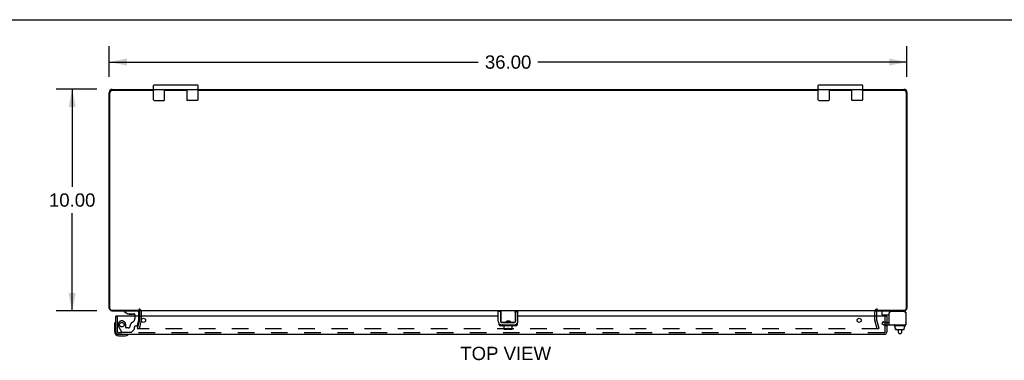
# Model space of a CAD drawing. Header units: inches. Extents: x 0 to 136, y 0 to 88.
# Tile 6 of 9: x 25 to 69, y 73 to 88. Entities that reach past the tile are written whole.
import ezdxf

# ---------------------------------------------------------------- set-up
doc = ezdxf.new("R2010")
doc.units = ezdxf.units.IN
doc.header["$LTSCALE"] = 7.48
doc.header["$MEASUREMENT"] = 0
doc.linetypes.add('HIDDEN', pattern=[0.2, 0.1, -0.1])
doc.layers.get('0').update_dxf_attribs({"linetype": 'CONTINUOUS'})
for name, color, linetype in [('DEFAULT_2', 8, 'HIDDEN'), ('DIMENSIONS', 7, 'CONTINUOUS'), ('DOOR_ASSEMBLY', 7, 'CONTINUOUS')]:
    doc.layers.add(name, color=color, linetype=linetype)
doc.styles.get("Standard").update_dxf_attribs({"font": 'arial.ttf'})
doc.dimstyles.new('DIMSTYLE_1', dxfattribs={"dimtxt": 0.6, "dimasz": 0.8, "dimexe": 0.09, "dimexo": 0.07, "dimgap": 0.0375, "dimtad": 0, "dimtih": 1, "dimtoh": 1, "dimzin": 4, "dimdsep": 46, "dimtxsty": 'Standard', "dimblk": '_FILLED', "dimblk1": '_FILLED', "dimblk2": '_FILLED', "dimcen": 0.09, "dimadec": 3, "dimazin": 1, "dimtfac": 1, "dimtdec": 3, "dimtofl": 0, "dimtmove": 0, "dimatfit": 3, "dimldrblk": '_FILLED', "dimfxl": 0, "dimtolj": 1, "dimtzin": 4, "dimarcsym": 0})

# ---------------------------------------------------------------- blocks, each defined once
blk = doc.blocks.new('_FILLED')
at = {"color": 0, "linetype": 'ByBlock'}
blk.add_solid([(0, 0), (-1, 0.2), (-1, -0.2)], dxfattribs=at)
blk = doc.blocks.new('*D1')
at = {"layer": 'DIMENSIONS', "color": 2, "linetype": 'Continuous'}
for p, q in [((28.774, 85.414), (28.774, 86.806)), ((64.774, 85.414), (64.774, 86.806)), ((28.774, 86.086), (45.425, 86.086)), ((64.774, 86.086), (48.122, 86.086))]:
    blk.add_line(p, q, dxfattribs=at)
at = {"layer": 'DIMENSIONS', "color": 2, "linetype": 'Continuous', "xscale": 0.8, "yscale": 0.8, "zscale": 0.8, "rotation": 180}
blk.add_blockref('_FILLED', (28.774, 86.086), dxfattribs=at)
at = {"layer": 'DIMENSIONS', "color": 2, "linetype": 'Continuous', "xscale": 0.8, "yscale": 0.8, "zscale": 0.8}
blk.add_blockref('_FILLED', (64.774, 86.086), dxfattribs=at)
at = {"layer": 'DIMENSIONS', "color": 2, "linetype": 'Continuous', "insert": (46.774, 86.386), "char_height": 0.6, "width": 2.09665, "attachment_point": 2, "line_spacing_factor": 0.9}
blk.add_mtext('36.00', dxfattribs=at)
blk = doc.blocks.new('*D2')
at = {"layer": 'DIMENSIONS', "color": 2, "linetype": 'Continuous'}
for p, q in [((28.214, 84.854), (26.38, 84.854)), ((27.1, 84.854), (27.1, 80.454)), ((27.1, 74.854), (27.1, 79.254)), ((28.214, 74.854), (26.38, 74.854))]:
    blk.add_line(p, q, dxfattribs=at)
at = {"layer": 'DIMENSIONS', "color": 2, "linetype": 'Continuous', "xscale": 0.8, "yscale": 0.8, "zscale": 0.8}
for p, rotation in [((27.1, 84.854), 90), ((27.1, 74.854), 270)]:
    blk.add_blockref('_FILLED', p, dxfattribs=dict(at, rotation=rotation))
at = {"layer": 'DIMENSIONS', "color": 2, "linetype": 'Continuous', "insert": (27.1, 80.154), "char_height": 0.6, "width": 2.09665, "attachment_point": 2, "line_spacing_factor": 0.9}
blk.add_mtext('10.00', dxfattribs=at)

msp = doc.modelspace()

# ---------------------------------------------------------------- linework, layer by layer
at = {"color": 7, "linetype": 'Continuous'}
for p, q in [((0, 88), (136, 88)), ((30.7737, 84.3787), (30.7737, 85.0287)), ((30.7987, 85.0537), (32.7487, 85.0537)), ((32.7737, 85.0287), (32.7737, 84.3787)), ((60.7737, 84.3787), (60.7737, 85.0287)), ((60.7987, 85.0537), (62.7487, 85.0537)), ((62.7737, 85.0287), (62.7737, 84.3787)), ((30.7987, 84.8537), (32.7487, 84.8537)), ((31.2737, 84.3787), (31.2737, 84.8537)), ((32.2737, 84.8537), (32.2737, 84.3787)), ((60.7987, 84.8537), (62.7487, 84.8537)), ((61.2737, 84.3787), (61.2737, 84.8537)), ((62.2737, 84.8537), (62.2737, 84.3787)), ((30.7987, 84.3537), (31.2487, 84.3537)), ((32.7487, 84.3537), (32.2987, 84.3537)), ((60.7987, 84.3537), (61.2487, 84.3537)), ((62.7487, 84.3537), (62.2987, 84.3537)), ((46.4312, 74.8202), (46.3272, 74.8202)), ((46.4312, 74.8202), (46.4312, 74.3802)), ((46.4612, 74.3342), (46.4612, 74.8537)), ((47.0787, 74.7809), (47.0762, 74.7737)), ((47.0862, 74.8537), (47.0862, 74.3342)), ((47.1162, 74.8202), (47.2202, 74.8202)), ((47.1162, 74.3802), (47.1162, 74.8202)), ((63.6548, 74.6762), (63.6548, 74.8137)), ((63.6648, 74.6662), (63.9799, 74.6662)), ((64.7173, 74.7737), (64.7173, 74.7602)), ((46.46, 74.2162), (46.46, 74.2193)), ((46.6564, 74.3242), (46.4712, 74.3242)), ((46.4912, 74.3202), (47.0562, 74.3202)), ((46.6812, 74.3842), (46.8662, 74.3842)), ((46.6812, 74.3842), (46.6812, 74.3342)), ((46.8662, 74.3504), (46.6812, 74.3504)), ((46.7611, 74.3779), (46.7397, 74.3765)), ((46.8543, 74.3648), (46.8662, 74.3718)), ((46.8662, 74.3605), (46.8565, 74.3662)), ((46.8662, 74.3842), (46.8662, 74.3342)), ((47.0762, 74.3242), (46.891, 74.3242)), ((47.0874, 74.2162), (47.0874, 74.2193)), ((46.5202, 74.1862), (46.5202, 74.2062)), ((47.0172, 74.1762), (46.5302, 74.1762)), ((46.5937, 74.0112), (46.5937, 74.1762)), ((46.7397, 74.0012), (46.6037, 74.0012)), ((46.7397, 74.0692), (46.8077, 74.0692)), ((46.7397, 74.0012), (46.7397, 74.0692)), ((46.8077, 74.0012), (46.8077, 74.0692)), ((46.9537, 74.0012), (46.8077, 74.0012)), ((46.9637, 74.0112), (46.9637, 74.1762)), ((47.0272, 74.1862), (47.0272, 74.2062)), ((64.1982, 74.1862), (64.1982, 74.2062)), ((64.6952, 74.1762), (64.2082, 74.1762)), ((64.2502, 74.0692), (64.2502, 74.1762)), ((64.2502, 74.0692), (64.2665, 74.0692)), ((64.2656, 74.0112), (64.2656, 74.0692)), ((64.2665, 74.0112), (64.2665, 74.0692)), ((64.2767, 74.0012), (64.6319, 74.0012)), ((64.3967, 73.8773), (64.3967, 74.0012)), ((64.4767, 73.8173), (64.4567, 73.8173)), ((64.5367, 73.8773), (64.5367, 74.0012)), ((64.6597, 74.0692), (64.6422, 74.0692)), ((64.6422, 74.0112), (64.6422, 74.0692)), ((64.6432, 74.0112), (64.6432, 74.0692)), ((64.6597, 74.0692), (64.6597, 74.1762)), ((64.7052, 74.1862), (64.7052, 74.2062))]:
    msp.add_line(p, q, dxfattribs=at)
at = {"color": 3, "linetype": 'Continuous'}
for p, q in [((28.7737, 74.9707), (28.7737, 84.7177)), ((28.8067, 74.9567), (28.8067, 84.7207)), ((30.7737, 84.8007), (28.8867, 84.8007)), ((28.9097, 84.8537), (30.7737, 84.8537)), ((32.2737, 84.8007), (31.2737, 84.8007)), ((32.7737, 84.8537), (60.7737, 84.8537)), ((60.7737, 84.8007), (32.7737, 84.8007)), ((62.2737, 84.8007), (61.2737, 84.8007)), ((62.7737, 84.8537), (64.6377, 84.8537)), ((64.6607, 84.8007), (62.7737, 84.8007)), ((64.7407, 84.7207), (64.7407, 74.9567)), ((64.7737, 84.7177), (64.7737, 74.9707)), ((28.8867, 74.8767), (30.1487, 74.8767)), ((28.8907, 74.8537), (30.1357, 74.8537)), ((63.3987, 74.8537), (30.1487, 74.8537)), ((30.1487, 74.6107), (30.1487, 74.8117)), ((46.3272, 74.3802), (46.3272, 74.8202)), ((47.2202, 74.3802), (47.2202, 74.8202)), ((63.3987, 74.8767), (64.6607, 74.8767)), ((63.3987, 74.8117), (63.3987, 74.6107)), ((63.4117, 74.8537), (64.6567, 74.8537)), ((63.9799, 74.2162), (63.9799, 74.7602)), ((64.6573, 74.8202), (64.0399, 74.8202)), ((64.7173, 74.7602), (64.7173, 74.2162)), ((46.46, 74.2162), (47.0874, 74.2162)), ((63.9799, 74.2162), (64.7173, 74.2162))]:
    msp.add_line(p, q, dxfattribs=at)
at = {"color": 7, "linetype": 'Continuous'}
for points in [[(46.4712, 74.7737), (46.4687, 74.7809), (46.4675, 74.7843), (46.4665, 74.7875), (46.4655, 74.7905), (46.4646, 74.7934), (46.4638, 74.7962), (46.4632, 74.7989), (46.4626, 74.8014), (46.4621, 74.8038), (46.4617, 74.8061), (46.4614, 74.8083), (46.4613, 74.8104), (46.4612, 74.8124)], [(47.0862, 74.8124), (47.0861, 74.8104), (47.086, 74.8083), (47.0857, 74.8061), (47.0853, 74.8038), (47.0848, 74.8014), (47.0843, 74.7988), (47.0836, 74.7962), (47.0828, 74.7934), (47.0819, 74.7905), (47.0809, 74.7875), (47.0799, 74.7843), (47.0787, 74.7809)], [(46.6564, 74.3242), (46.6581, 74.3242), (46.6598, 74.3243), (46.6615, 74.3244), (46.663, 74.3246), (46.6645, 74.3248), (46.6659, 74.3251), (46.6673, 74.3254), (46.6686, 74.3257), (46.6698, 74.326), (46.671, 74.3263), (46.6721, 74.3267), (46.6732, 74.3271), (46.6742, 74.3275), (46.6752, 74.328), (46.6762, 74.3284), (46.6771, 74.3289), (46.6779, 74.3295), (46.6786, 74.33), (46.6793, 74.3306), (46.6799, 74.3312), (46.6804, 74.3319), (46.6808, 74.3326), (46.6811, 74.3334), (46.6812, 74.3342)], [(46.7397, 74.3765), (46.7292, 74.3758), (46.7191, 74.3751), (46.7093, 74.3744), (46.7001, 74.3737), (46.6916, 74.373), (46.6837, 74.3723), (46.6812, 74.372)], [(46.7534, 74.3517), (46.7456, 74.3509), (46.7413, 74.3504)], [(46.7936, 74.3556), (46.7776, 74.354), (46.7694, 74.3533), (46.7534, 74.3517)], [(46.8042, 74.3806), (46.7827, 74.3792), (46.7611, 74.3779)], [(46.8543, 74.3648), (46.8532, 74.3643), (46.851, 74.3635), (46.848, 74.3628), (46.8442, 74.362), (46.8398, 74.3612), (46.8347, 74.3604), (46.829, 74.3596), (46.8228, 74.3588), (46.816, 74.358), (46.8089, 74.3572), (46.8014, 74.3564), (46.7936, 74.3556)], [(46.8534, 74.3842), (46.8526, 74.3841), (46.8438, 74.3834), (46.8346, 74.3827), (46.8249, 74.382), (46.8147, 74.3813), (46.8042, 74.3806)], [(46.8662, 74.3342), (46.8663, 74.3334), (46.8665, 74.3327), (46.8669, 74.332), (46.8674, 74.3313), (46.868, 74.3307), (46.8687, 74.3301), (46.8694, 74.3296), (46.8702, 74.329), (46.871, 74.3285), (46.872, 74.3281), (46.8729, 74.3276), (46.874, 74.3272), (46.8751, 74.3268), (46.8762, 74.3264), (46.8774, 74.3261), (46.8786, 74.3257), (46.8799, 74.3254), (46.8813, 74.3251), (46.8827, 74.3249), (46.8842, 74.3246), (46.8858, 74.3244), (46.8875, 74.3243), (46.8892, 74.3242), (46.891, 74.3242)], [(47.0365, 74.3242), (47.0352, 74.3227), (47.0336, 74.3213), (47.0319, 74.3202)]]:
    msp.add_lwpolyline(points, dxfattribs=at)
for centre, radius, start, end in [((30.7987, 85.0287), 0.025, 90, 180), ((30.7987, 84.8787), 0.025, 180, 270), ((32.7487, 85.0287), 0.025, 0, 90), ((32.7487, 84.8787), 0.025, 270, 360), ((60.7987, 85.0287), 0.025, 90, 180), ((60.7987, 84.8787), 0.025, 180, 270), ((62.7487, 85.0287), 0.025, 0, 90), ((62.7487, 84.8787), 0.025, 270, 360), ((30.7987, 84.3787), 0.025, 180, 270), ((31.2487, 84.3787), 0.025, 270, 360), ((32.2987, 84.3787), 0.025, 180, 270), ((32.7487, 84.3787), 0.025, 270, 360), ((60.7987, 84.3787), 0.025, 180, 270), ((61.2487, 84.3787), 0.025, 270, 360), ((62.2987, 84.3787), 0.025, 180, 270), ((62.7487, 84.3787), 0.025, 270, 360), ((63.6948, 74.8137), 0.04, 90, 180), ((63.6648, 74.6762), 0.01, 180, 270), ((64.6373, 74.7737), 0.08, 0, 79.81857), ((46.4912, 74.3802), 0.06, 180, 270), ((46.4712, 74.3342), 0.01, 180, 234.8477), ((46.5237, 74.3342), 0.0162, 218.10955, 239.75015), ((46.5302, 74.2062), 0.01, 90, 180), ((47.0172, 74.2062), 0.01, 0, 90), ((47.0237, 74.3342), 0.0162, 300.24985, 321.89045), ((47.0562, 74.3802), 0.06, 270, 360), ((47.0762, 74.3342), 0.01, 270, 279.02248), ((47.0762, 74.3342), 0.01, 304.84384, 360), ((64.2082, 74.2062), 0.01, 89.99999, 180), ((64.6952, 74.2062), 0.01, 0, 90.00001), ((64.7017, 74.3342), 0.0162, 343.79096, 16.20904), ((46.5302, 74.1862), 0.01, 180, 270), ((46.6037, 74.0112), 0.01, 180, 270), ((46.9537, 74.0112), 0.01, 270, 360), ((47.0172, 74.1862), 0.01, 270, 360), ((64.2082, 74.1862), 0.01, 180, 270.00001), ((64.4567, 73.8773), 0.06, 180, 270), ((64.4767, 73.8773), 0.06, 270, 360), ((64.6952, 74.1862), 0.01, 269.99999, 360)]:
    msp.add_arc(centre, radius, start, end, dxfattribs=at)
at = {"color": 3, "linetype": 'Continuous'}
for centre, radius, start, end in [((28.9097, 84.7177), 0.136, 90, 180), ((28.8867, 84.7207), 0.08, 90, 180), ((64.6377, 84.7177), 0.136, 0, 90), ((64.6607, 84.7207), 0.08, 0, 90), ((28.8907, 74.9707), 0.117, 180, 270), ((28.8867, 74.9567), 0.08, 180, 270), ((30.1067, 74.8117), 0.042, 0, 90), ((63.4407, 74.8117), 0.042, 90, 180), ((64.0399, 74.7602), 0.06, 90, 180), ((64.6567, 74.9707), 0.117, 270, 360), ((64.6573, 74.7602), 0.06, 0, 90), ((64.6607, 74.9567), 0.08, 270, 360), ((46.4912, 74.3802), 0.164, 180, 270), ((47.0562, 74.3802), 0.164, 270, 360)]:
    msp.add_arc(centre, radius, start, end, dxfattribs=at)
at = {"color": 7, "linetype": 'Continuous'}
for centre, major_axis, ratio, start_param, end_param in [((64.2767, 74.0112), (-0.0111, 0), 0.8988338, 6.2831853, 7.8539816), ((64.2778, 74.0112), (0.0112, 0), 0.8891342, -3.1415927, -1.5707963), ((64.6308, 74.0112), (0.0114, 0), 0.8754916, -1.5707963, 0), ((64.6319, 74.0112), (-0.0113, 0), 0.8861604, 7.8539816, 9.424778)]:
    msp.add_ellipse(centre, major_axis=major_axis, ratio=ratio, start_param=start_param, end_param=end_param, dxfattribs=at)
at = {"layer": 'DEFAULT_2', "color": 8, "linetype": 'HIDDEN'}
for p, q in [((30.2237, 74.453), (30.2237, 74.8117)), ((63.3237, 74.453), (63.3237, 74.8117)), ((30.0444, 74.0604), (30.1479, 74.4466)), ((30.2203, 74.4272), (30.1168, 74.041)), ((30.1487, 74.453), (30.1487, 74.6107)), ((63.4306, 74.041), (63.3271, 74.4272)), ((63.3987, 74.6107), (63.3987, 74.453)), ((63.3996, 74.4466), (63.503, 74.0604)), ((63.6913, 74.3615), (63.6393, 74.2714)), ((63.6393, 74.2714), (63.7108, 74.2301)), ((63.6913, 74.3615), (63.7628, 74.3202)), ((63.7628, 74.3202), (63.9799, 74.3202)), ((63.7628, 74.2162), (63.9799, 74.2162)), ((30.1168, 74.041), (30.0444, 74.0604)), ((63.4824, 74.041), (30.065, 74.041)), ((63.4306, 74.041), (63.503, 74.0604))]:
    msp.add_line(p, q, dxfattribs=at)
for points in [[(30.0504, 74.0591), (30.0501, 74.0576), (30.05, 74.0562), (30.05, 74.0555)], [(30.05, 74.0555), (30.05, 74.0547), (30.0502, 74.0533), (30.0505, 74.0518), (30.0509, 74.0504), (30.0515, 74.0491), (30.0523, 74.0478), (30.0531, 74.0466), (30.0541, 74.0455), (30.0552, 74.0445), (30.0564, 74.0436), (30.0577, 74.0428), (30.0591, 74.0422), (30.0605, 74.0417)], [(30.065, 74.041), (30.0635, 74.0411), (30.062, 74.0413), (30.0605, 74.0417)], [(63.4974, 74.0555), (63.4974, 74.0547), (63.4972, 74.0533), (63.4969, 74.0518), (63.4965, 74.0504), (63.4959, 74.0491), (63.4951, 74.0478), (63.4943, 74.0466), (63.4933, 74.0455), (63.4922, 74.0445), (63.491, 74.0436), (63.4897, 74.0428), (63.4883, 74.0422), (63.4869, 74.0417), (63.4854, 74.0413), (63.4839, 74.0411), (63.4824, 74.041)], [(63.497, 74.0591), (63.4973, 74.0576), (63.4974, 74.0562), (63.4974, 74.0555)]]:
    msp.add_lwpolyline(points, dxfattribs=at)
for centre, radius, start, end in [((30.1067, 74.8117), 0.117, 0, 90), ((63.4407, 74.8117), 0.117, 90, 180), ((30.1237, 74.453), 0.025, 345, 360), ((30.1237, 74.453), 0.1, 345, 360), ((63.4237, 74.453), 0.1, 180, 195), ((63.4237, 74.453), 0.025, 180, 195), ((63.7628, 74.3202), 0.104, 240, 270)]:
    msp.add_arc(centre, radius, start, end, dxfattribs=at)
at = {"layer": 'DOOR_ASSEMBLY', "color": 7, "linetype": 'Continuous'}
for p, q in [((29.4422, 74.8537), (29.4422, 74.8147)), ((29.4422, 74.8147), (29.6182, 74.7157)), ((29.6182, 74.7157), (29.8952, 74.7157)), ((29.7062, 74.6992), (29.7056, 74.6992)), ((29.7062, 74.6992), (29.8467, 74.6992)), ((29.8478, 74.6992), (29.8467, 74.6992)), ((29.9262, 74.6847), (29.9262, 74.6107)), ((30.1112, 74.6107), (30.1112, 74.7747)), ((63.8082, 74.6207), (63.8082, 74.6662)), ((29.0082, 74.215), (29.0082, 73.9257)), ((63.7122, 74.6107), (63.7122, 74.6532)), ((63.7872, 74.6207), (63.7863, 74.6107)), ((63.7872, 74.6207), (63.8682, 74.6207)), ((63.8682, 74.6107), (63.8682, 74.6207)), ((64.7432, 74.5732), (64.7432, 74.6532)), ((29.2082, 73.7257), (29.4976, 73.7257))]:
    msp.add_line(p, q, dxfattribs=at)
at = {"layer": 'DOOR_ASSEMBLY', "color": 8, "linetype": 'HIDDEN'}
for p, q in [((30.0322, 74.8537), (29.4422, 74.8537)), ((29.1432, 73.9027), (29.1432, 74.6107)), ((29.5152, 74.0907), (29.5152, 74.2237)), ((29.9262, 74.6107), (29.9262, 74.5007)), ((30.0426, 74.1876), (30.1112, 74.4437)), ((30.1112, 74.4437), (30.1112, 74.6107)), ((63.7932, 73.9027), (63.7932, 74.6107)), ((63.8682, 74.3257), (63.7932, 74.3257)), ((63.7512, 73.8607), (29.1852, 73.8607)), ((29.1942, 74.1377), (29.3288, 73.9047)), ((29.3547, 73.8897), (29.7671, 73.8897)), ((29.6252, 74.0747), (29.5312, 74.0747)), ((29.7883, 73.8985), (29.9033, 74.0135)), ((29.9092, 74.0277), (29.9092, 74.1057)), ((29.9682, 74.1647), (30.0127, 74.1647)), ((63.8682, 74.1694), (63.7932, 74.1694))]:
    msp.add_line(p, q, dxfattribs=at)
at = {"layer": 'DOOR_ASSEMBLY', "color": 3, "linetype": 'Continuous'}
for p, q in [((29.0682, 73.9027), (29.0682, 74.6107)), ((46.3272, 74.6107), (29.0682, 74.6107)), ((46.367, 74.2194), (46.367, 74.2732)), ((46.4612, 74.6107), (46.4312, 74.6107)), ((47.1162, 74.6107), (47.0862, 74.6107)), ((47.1795, 74.2722), (47.1795, 74.2194)), ((63.8682, 74.6107), (47.2202, 74.6107)), ((63.8682, 74.6107), (63.8682, 73.9027)), ((63.7512, 73.7857), (29.1852, 73.7857)), ((46.5937, 74.1694), (46.417, 74.1694)), ((47.1295, 74.1694), (46.9637, 74.1694))]:
    msp.add_line(p, q, dxfattribs=at)
at = {"layer": 'DOOR_ASSEMBLY', "color": 8, "linetype": 'HIDDEN'}
msp.add_circle((29.3432, 74.2237), 0.103, dxfattribs=at)
at = {"layer": 'DOOR_ASSEMBLY', "color": 3, "linetype": 'Continuous'}
for centre in [(30.3182, 74.4227), (62.6182, 74.4227)]:
    msp.add_circle(centre, 0.094, dxfattribs=at)
at = {"layer": 'DOOR_ASSEMBLY', "color": 7, "linetype": 'Continuous'}
for centre, radius, start, end in [((29.7067, 74.7892), 0.09, 234.81225, 269.32802), ((29.8467, 74.7892), 0.09, 270.67198, 304.92318), ((29.8952, 74.6847), 0.031, 0, 90), ((30.0322, 74.7747), 0.079, 0, 90), ((63.7422, 74.6532), 0.03, 154.28495, 180), ((64.7132, 74.6532), 0.03, 0, 82.23317), ((29.2582, 74.215), 0.25, 149.11011, 180), ((29.0565, 74.3357), 0.015, 96.37959, 149.11011), ((29.0532, 74.3357), 0.015, 0, 83.62041), ((64.7132, 74.5732), 0.03, 277.76683, 360), ((29.2082, 73.9257), 0.2, 180, 270), ((29.6182, 73.7707), 0.015, 6.37959, 90), ((29.6182, 73.774), 0.015, 300.88989, 353.62041), ((29.4976, 73.9757), 0.25, 270, 300.88989)]:
    msp.add_arc(centre, radius, start, end, dxfattribs=at)
at = {"layer": 'DOOR_ASSEMBLY', "color": 8, "linetype": 'HIDDEN'}
for centre, radius, start, end in [((29.3432, 74.2237), 0.172, 0, 210), ((29.9002, 74.1647), 0.185, 115.7418, 180), ((29.7382, 74.5007), 0.188, 295.7418, 360), ((29.1852, 73.9027), 0.042, 180, 270), ((29.3547, 73.9197), 0.03, 210, 270), ((29.5312, 74.0907), 0.016, 180, 270), ((29.6252, 74.1647), 0.09, 270, 360), ((29.7671, 73.9197), 0.03, 270, 315), ((29.8892, 74.0277), 0.02, 315, 360), ((29.9682, 74.1057), 0.059, 90, 180), ((30.0127, 74.1957), 0.031, 270, 345), ((63.7512, 73.9027), 0.042, 270, 360)]:
    msp.add_arc(centre, radius, start, end, dxfattribs=at)
at = {"layer": 'DOOR_ASSEMBLY', "color": 3, "linetype": 'Continuous'}
for centre, radius, start, end in [((46.417, 74.2194), 0.05, 180, 270), ((47.1295, 74.2194), 0.05, 270, 360), ((29.1852, 73.9027), 0.117, 180, 270), ((63.7512, 73.9027), 0.117, 270, 360)]:
    msp.add_arc(centre, radius, start, end, dxfattribs=at)

# ---------------------------------------------------------------- texts
at = {"layer": 'DIMENSIONS', "color": 2, "linetype": 'Continuous', "insert": (46.6646, 73.2249), "char_height": 0.6, "width": 4.088476, "attachment_point": 2, "line_spacing_factor": 0.9}
msp.add_mtext('TOP VIEW', dxfattribs=at)

# ---------------------------------------------------------------- dimensions: what is measured, and where the dimension line sits
at = {"layer": 'DIMENSIONS', "color": 2, "linetype": 'Continuous'}
for base, p1, p2, angle, picture, middle in [((28.7737, 86.0861), (64.7737, 86.8761), (28.7737, 86.8761), 180, '*D1', (46.7724, 86.0828)), ((27.1, 74.8537), (28.2837, 84.8537), (28.2837, 74.8537), 270, '*D2', (27.1255, 79.8503))]:
    dim = msp.add_linear_dim(base=base, p1=p1, p2=p2, angle=angle, dimstyle='DIMSTYLE_1', dxfattribs=at)
    dim.commit()
    dim.dimension.update_dxf_attribs({"geometry": picture, "text_midpoint": middle, "dimtype": 160})

doc.saveas('drawing.dxf')
